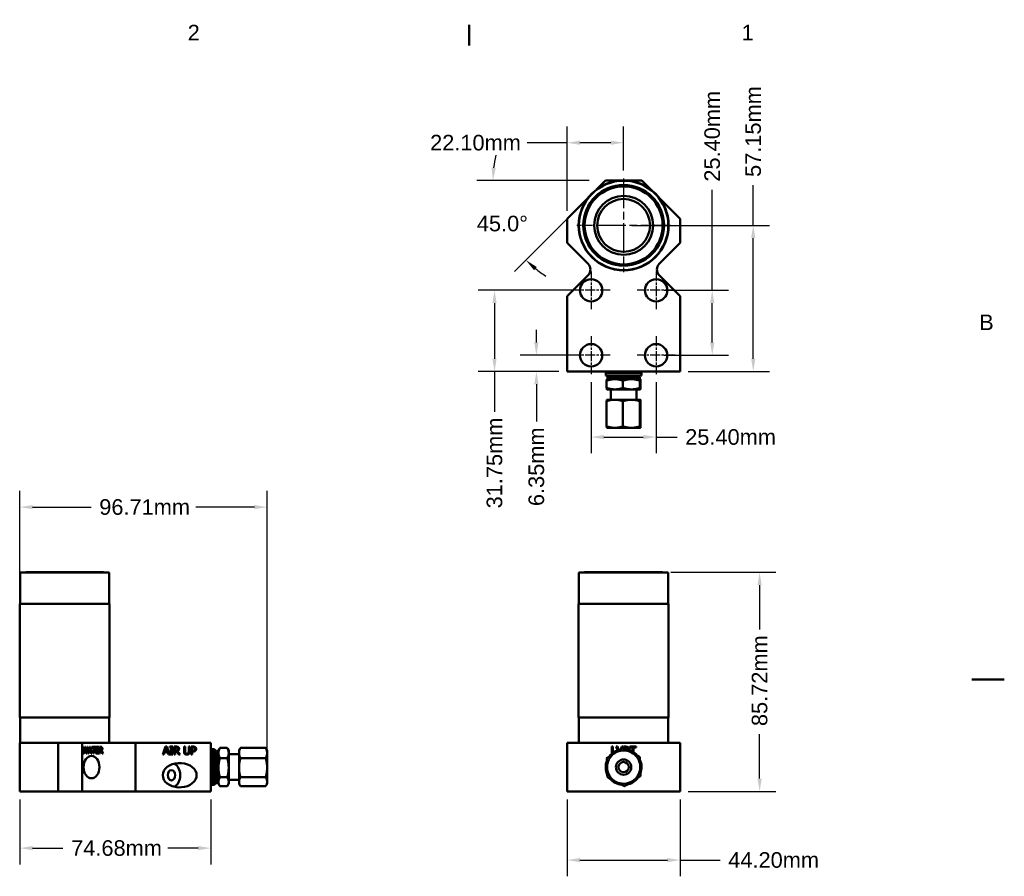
# Model space of a CAD drawing. Header units: millimetres. Extents: x 7 to 857, y -1 to 540.
# Tile 3 of 3: x 472 to 857, y 202 to 537. Entities that reach past the tile are written whole.
import ezdxf

# ---------------------------------------------------------------- set-up
doc = ezdxf.new("R2010")
doc.units = ezdxf.units.MM
doc.header["$LTSCALE"] = 2
doc.linetypes.add('CHAIN', pattern=[0.7087, 0.4724, -0.0591, 0.1181, -0.0591])
doc.layers.get('0').update_dxf_attribs({"lineweight": 25})
for name, color, linetype, lineweight in [('Border_0', 7, 'Continuous', 50), ('Border_2', 7, 'Continuous', 50), ('Center Mark(CL)', 7, 'Continuous', 25), ('Dimensions(CL)', 7, 'Continuous', 25), ('Visible Edges(CL)', 7, 'Continuous', 50)]:
    doc.layers.add(name, color=color, linetype=linetype, lineweight=lineweight)
doc.styles.add('ALIGNED-CL', font='arial.ttf')
doc.dimstyles.new('MM-1PLC-CL', dxfattribs={"dimscale": 2, "dimtxt": 3.048, "dimasz": 2.5, "dimexe": 3.175, "dimexo": 1.5875, "dimgap": 1.6002, "dimtad": 0, "dimtoh": 1, "dimdec": 1, "dimrnd": 1e-08, "dimzin": 0, "dimdsep": 46, "dimtxsty": 'ALIGNED-CL', "dimcen": 0.09, "dimdle": 10, "dimclrd": 7, "dimclre": 7, "dimclrt": 250, "dimadec": 1, "dimazin": 0, "dimtfac": 1, "dimtofl": 0, "dimtmove": 0, "dimatfit": 3, "dimfxl": 0, "dimtolj": 1, "dimtzin": 0, "dimlwd": 25, "dimlwe": 25, "dimarcsym": 0})
doc.dimstyles.new('MM-2PLC-CL', dxfattribs={"dimscale": 2, "dimtxt": 3.048, "dimasz": 2.5, "dimexe": 3.175, "dimexo": 1.5875, "dimgap": 1.6002, "dimtad": 0, "dimtoh": 1, "dimrnd": 1e-08, "dimzin": 0, "dimdsep": 46, "dimtxsty": 'ALIGNED-CL', "dimcen": 0.09, "dimdle": 10, "dimclrd": 7, "dimclre": 7, "dimclrt": 250, "dimadec": 1, "dimazin": 0, "dimtfac": 1, "dimtofl": 0, "dimtmove": 0, "dimatfit": 3, "dimfxl": 0, "dimtolj": 1, "dimtzin": 0, "dimlwd": 25, "dimlwe": 25, "dimarcsym": 0})

# ---------------------------------------------------------------- blocks, each defined once
blk = doc.blocks.new('Borders Default Border')
at = {"layer": 'Border_0'}
blk.add_line((323.85, 263.65), (323.85, 267.72), dxfattribs=at)
at = {"layer": 'Border_0', "flags": 128}
blk.add_lwpolyline([(428.5, 139.7), (422.15, 139.7)], dxfattribs=at)
at = {"layer": 'Border_2', "char_height": 3.05, "attachment_point": 7, "style": 'ALIGNED-CL'}
for s, insert in [('2', (268.82, 264.67)), ('1', (377.13, 264.67)), ('B', (423.59, 208.02))]:
    blk.add_mtext(s, dxfattribs=dict(at, insert=insert))
blk = doc.blocks.new('*D24')
at = {"layer": 'Defpoints', "color": 0, "linetype": 'Continuous'}
for p in [(686.03, 235.6), (730.22, 235.6), (686.03, 208.76)]:
    blk.add_point(p, dxfattribs=at)
at = {"layer": 'Dimensions(CL)', "color": 7, "linetype": 'Continuous', "lineweight": 25}
for p, q in [((686.03, 232.42), (686.03, 202.41)), ((730.22, 232.42), (730.22, 202.41)), ((691.03, 208.76), (725.22, 208.76)), ((730.22, 208.76), (745.84, 208.76))]:
    blk.add_line(p, q, dxfattribs=at)
at = {"layer": 'Dimensions(CL)', "color": 7, "linetype": 'Continuous'}
for points in [[(691.03, 209.59), (691.03, 207.93), (686.03, 208.76)], [(725.22, 209.59), (725.22, 207.93), (730.22, 208.76)]]:
    blk.add_solid(points, dxfattribs=at)
at = {"layer": 'Dimensions(CL)', "color": 250, "linetype": 'Continuous', "lineweight": 25, "insert": (749.04, 208.76), "char_height": 6.096, "attachment_point": 4, "style": 'ALIGNED-CL'}
blk.add_mtext('\\A1;44.20mm', dxfattribs=at)
blk = doc.blocks.new('*D25')
at = {"layer": 'Defpoints', "color": 0, "linetype": 'Continuous'}
for p in [(723.37, 321.32), (761.31, 321.32), (730.22, 235.6)]:
    blk.add_point(p, dxfattribs=at)
at = {"layer": 'Dimensions(CL)', "color": 7, "linetype": 'Continuous', "lineweight": 25}
for p, q in [((726.54, 321.32), (767.66, 321.32)), ((761.31, 316.32), (761.31, 298.96)), ((761.31, 240.6), (761.31, 257.96)), ((733.4, 235.6), (767.66, 235.6))]:
    blk.add_line(p, q, dxfattribs=at)
at = {"layer": 'Dimensions(CL)', "color": 7, "linetype": 'Continuous'}
for points in [[(760.47, 316.32), (762.14, 316.32), (761.31, 321.32)], [(760.47, 240.6), (762.14, 240.6), (761.31, 235.6)]]:
    blk.add_solid(points, dxfattribs=at)
at = {"layer": 'Dimensions(CL)', "color": 250, "linetype": 'Continuous', "lineweight": 25, "insert": (761.31, 261.16), "char_height": 6.096, "attachment_point": 4, "rotation": 90, "style": 'ALIGNED-CL'}
blk.add_mtext('\\A1;85.72mm', dxfattribs=at)
blk = doc.blocks.new('*D26')
at = {"layer": 'Defpoints', "color": 0, "linetype": 'Continuous'}
for p in [(697.84, 474.52), (701.01, 474.52), (694.96, 468.47), (658.51, 463.13)]:
    blk.add_point(p, dxfattribs=at)
at = {"layer": 'Dimensions(CL)', "color": 7, "linetype": 'Continuous', "lineweight": 25}
for p, q in [((694.66, 474.52), (650.66, 474.52)), ((692.72, 466.23), (665.41, 438.92))]:
    blk.add_line(p, q, dxfattribs=at)
for start, end in [(166.9712, 173.4856), (231.5144, 238.0288)]:
    blk.add_arc((701.01, 474.52), 44, start, end, dxfattribs=at)
at = {"layer": 'Dimensions(CL)', "color": 7, "linetype": 'Continuous'}
for points in [[(658.13, 479.47), (656.47, 479.56), (657.01, 474.52)], [(673.08, 439.46), (674.19, 440.7), (669.9, 443.41)]]:
    blk.add_solid(points, dxfattribs=at)
at = {"layer": 'Dimensions(CL)', "color": 250, "linetype": 'Continuous', "lineweight": 25, "insert": (650.71, 457.68), "char_height": 6.096, "attachment_point": 4, "style": 'ALIGNED-CL'}
blk.add_mtext('\\A1;45.0°', dxfattribs=at)
blk = doc.blocks.new('*D27')
at = {"layer": 'Defpoints', "color": 0, "linetype": 'Continuous'}
for p in [(674.01, 406.2), (695.43, 406.2), (686.03, 399.85)]:
    blk.add_point(p, dxfattribs=at)
at = {"layer": 'Dimensions(CL)', "color": 7, "linetype": 'Continuous', "lineweight": 25}
for p, q in [((674.01, 411.2), (674.01, 416.2)), ((692.25, 406.2), (667.66, 406.2)), ((682.85, 399.85), (667.66, 399.85)), ((674.01, 394.85), (674.01, 380.31))]:
    blk.add_line(p, q, dxfattribs=at)
at = {"layer": 'Dimensions(CL)', "color": 7, "linetype": 'Continuous'}
for points in [[(673.18, 411.2), (674.85, 411.2), (674.01, 406.2)], [(673.18, 394.85), (674.85, 394.85), (674.01, 399.85)]]:
    blk.add_solid(points, dxfattribs=at)
at = {"layer": 'Dimensions(CL)', "color": 250, "linetype": 'Continuous', "lineweight": 25, "insert": (674.01, 347.21), "char_height": 6.096, "attachment_point": 4, "rotation": 90, "style": 'ALIGNED-CL'}
blk.add_mtext('\\A1;6.35mm', dxfattribs=at)
blk = doc.blocks.new('*D28')
at = {"layer": 'Defpoints', "color": 0, "linetype": 'Continuous'}
for p in [(657.63, 431.6), (695.43, 431.6), (686.03, 399.85)]:
    blk.add_point(p, dxfattribs=at)
at = {"layer": 'Dimensions(CL)', "color": 7, "linetype": 'Continuous', "lineweight": 25}
for p, q in [((692.25, 431.6), (651.28, 431.6)), ((657.63, 426.6), (657.63, 404.85)), ((682.85, 399.85), (651.28, 399.85)), ((657.63, 399.85), (657.63, 384.1))]:
    blk.add_line(p, q, dxfattribs=at)
at = {"layer": 'Dimensions(CL)', "color": 7, "linetype": 'Continuous'}
for points in [[(656.79, 426.6), (658.46, 426.6), (657.63, 431.6)], [(656.79, 404.85), (658.46, 404.85), (657.63, 399.85)]]:
    blk.add_solid(points, dxfattribs=at)
at = {"layer": 'Dimensions(CL)', "color": 250, "linetype": 'Continuous', "lineweight": 25, "insert": (657.63, 346.31), "char_height": 6.096, "attachment_point": 4, "rotation": 90, "style": 'ALIGNED-CL'}
blk.add_mtext('\\A1;31.75mm', dxfattribs=at)
blk = doc.blocks.new('*D29')
at = {"layer": 'Defpoints', "color": 0, "linetype": 'Continuous'}
for p in [(708.13, 489.32), (708.13, 475.28), (686.03, 459.54)]:
    blk.add_point(p, dxfattribs=at)
at = {"layer": 'Dimensions(CL)', "color": 7, "linetype": 'Continuous', "lineweight": 25}
for p, q in [((686.03, 462.71), (686.03, 495.67)), ((708.13, 478.46), (708.13, 495.67)), ((686.03, 489.32), (670.34, 489.32)), ((703.13, 489.32), (691.03, 489.32))]:
    blk.add_line(p, q, dxfattribs=at)
at = {"layer": 'Dimensions(CL)', "color": 7, "linetype": 'Continuous'}
for points in [[(691.03, 490.15), (691.03, 488.48), (686.03, 489.32)], [(703.13, 490.15), (703.13, 488.48), (708.13, 489.32)]]:
    blk.add_solid(points, dxfattribs=at)
at = {"layer": 'Dimensions(CL)', "color": 250, "linetype": 'Continuous', "lineweight": 25, "insert": (632.44, 489.32), "char_height": 6.096, "attachment_point": 4, "style": 'ALIGNED-CL'}
blk.add_mtext('\\A1;22.10mm', dxfattribs=at)
blk = doc.blocks.new('*D30')
at = {"layer": 'Defpoints', "color": 0, "linetype": 'Continuous'}
for p in [(695.43, 398.78), (720.83, 398.78), (720.83, 374.2)]:
    blk.add_point(p, dxfattribs=at)
at = {"layer": 'Dimensions(CL)', "color": 7, "linetype": 'Continuous', "lineweight": 25}
for p, q in [((695.43, 395.61), (695.43, 367.85)), ((720.83, 395.61), (720.83, 367.85)), ((700.43, 374.2), (715.83, 374.2)), ((720.83, 374.2), (729, 374.2))]:
    blk.add_line(p, q, dxfattribs=at)
at = {"layer": 'Dimensions(CL)', "color": 7, "linetype": 'Continuous'}
for points in [[(700.43, 375.03), (700.43, 373.36), (695.43, 374.2)], [(715.83, 375.03), (715.83, 373.36), (720.83, 374.2)]]:
    blk.add_solid(points, dxfattribs=at)
at = {"layer": 'Dimensions(CL)', "color": 250, "linetype": 'Continuous', "lineweight": 25, "insert": (732.2, 374.2), "char_height": 6.096, "attachment_point": 4, "style": 'ALIGNED-CL'}
blk.add_mtext('\\A1;25.40mm', dxfattribs=at)
blk = doc.blocks.new('*D31')
at = {"layer": 'Defpoints', "color": 0, "linetype": 'Continuous'}
for p in [(720.83, 431.6), (742.78, 431.6), (720.83, 406.2)]:
    blk.add_point(p, dxfattribs=at)
at = {"layer": 'Dimensions(CL)', "color": 7, "linetype": 'Continuous', "lineweight": 25}
for p, q in [((742.78, 431.6), (742.78, 470.9)), ((724, 431.6), (749.13, 431.6)), ((742.78, 411.2), (742.78, 426.6)), ((724, 406.2), (749.13, 406.2))]:
    blk.add_line(p, q, dxfattribs=at)
at = {"layer": 'Dimensions(CL)', "color": 7, "linetype": 'Continuous'}
for points in [[(741.95, 426.6), (743.61, 426.6), (742.78, 431.6)], [(741.95, 411.2), (743.61, 411.2), (742.78, 406.2)]]:
    blk.add_solid(points, dxfattribs=at)
at = {"layer": 'Dimensions(CL)', "color": 250, "linetype": 'Continuous', "lineweight": 25, "insert": (742.78, 474.1), "char_height": 6.096, "attachment_point": 4, "rotation": 90, "style": 'ALIGNED-CL'}
blk.add_mtext('\\A1;25.40mm', dxfattribs=at)
blk = doc.blocks.new('*D32')
at = {"layer": 'Defpoints', "color": 0, "linetype": 'Continuous'}
for p in [(708.13, 457), (758.81, 457), (730.22, 399.85)]:
    blk.add_point(p, dxfattribs=at)
at = {"layer": 'Dimensions(CL)', "color": 7, "linetype": 'Continuous', "lineweight": 25}
for p, q in [((758.81, 457), (758.81, 472.74)), ((711.3, 457), (765.16, 457)), ((758.81, 404.85), (758.81, 452)), ((733.4, 399.85), (765.16, 399.85))]:
    blk.add_line(p, q, dxfattribs=at)
at = {"layer": 'Dimensions(CL)', "color": 7, "linetype": 'Continuous'}
for points in [[(757.98, 452), (759.65, 452), (758.81, 457)], [(757.98, 404.85), (759.65, 404.85), (758.81, 399.85)]]:
    blk.add_solid(points, dxfattribs=at)
at = {"layer": 'Dimensions(CL)', "color": 250, "linetype": 'Continuous', "lineweight": 25, "insert": (758.81, 475.94), "char_height": 6.096, "attachment_point": 4, "rotation": 90, "style": 'ALIGNED-CL'}
blk.add_mtext('\\A1;57.15mm', dxfattribs=at)
blk = doc.blocks.new('*D33')
at = {"layer": 'Defpoints', "color": 0, "linetype": 'Continuous'}
for p in [(472.01, 235.6), (546.68, 235.6), (546.68, 213.43)]:
    blk.add_point(p, dxfattribs=at)
at = {"layer": 'Dimensions(CL)', "color": 7, "linetype": 'Continuous', "lineweight": 25}
for p, q in [((472.01, 232.42), (472.01, 207.08)), ((546.68, 232.42), (546.68, 207.08)), ((477.01, 213.43), (488.87, 213.43)), ((541.68, 213.43), (529.82, 213.43))]:
    blk.add_line(p, q, dxfattribs=at)
at = {"layer": 'Dimensions(CL)', "color": 7, "linetype": 'Continuous'}
for points in [[(477.01, 214.26), (477.01, 212.6), (472.01, 213.43)], [(541.68, 214.26), (541.68, 212.6), (546.68, 213.43)]]:
    blk.add_solid(points, dxfattribs=at)
at = {"layer": 'Dimensions(CL)', "color": 250, "linetype": 'Continuous', "lineweight": 25, "insert": (492.07, 213.43), "char_height": 6.096, "attachment_point": 4, "style": 'ALIGNED-CL'}
blk.add_mtext('\\A1;74.68mm', dxfattribs=at)
blk = doc.blocks.new('*D34')
at = {"layer": 'Defpoints', "color": 0, "linetype": 'Continuous'}
for p in [(568.71, 346.81), (472.01, 254.65), (568.71, 244.88)]:
    blk.add_point(p, dxfattribs=at)
at = {"layer": 'Dimensions(CL)', "color": 7, "linetype": 'Continuous', "lineweight": 25}
for p, q in [((472.01, 257.82), (472.01, 353.16)), ((568.71, 248.05), (568.71, 353.16)), ((477.01, 346.81), (499.86, 346.81)), ((563.71, 346.81), (540.86, 346.81))]:
    blk.add_line(p, q, dxfattribs=at)
at = {"layer": 'Dimensions(CL)', "color": 7, "linetype": 'Continuous'}
for points in [[(477.01, 347.64), (477.01, 345.98), (472.01, 346.81)], [(563.71, 347.64), (563.71, 345.98), (568.71, 346.81)]]:
    blk.add_solid(points, dxfattribs=at)
at = {"layer": 'Dimensions(CL)', "color": 250, "linetype": 'Continuous', "lineweight": 25, "insert": (503.06, 346.81), "char_height": 6.096, "attachment_point": 4, "style": 'ALIGNED-CL'}
blk.add_mtext('\\A1;96.71mm', dxfattribs=at)

msp = doc.modelspace()

# ---------------------------------------------------------------- linework, layer by layer
at = {"layer": 'Center Mark(CL)', "linetype": 'CHAIN', "ltscale": 12.275292}
for p, q in [((708.125, 475.284), (708.125, 438.708)), ((726.413, 456.996), (689.837, 456.996))]:
    msp.add_line(p, q, dxfattribs=at)
at = {"layer": 'Center Mark(CL)', "linetype": 'CHAIN', "ltscale": 4.118356}
for p, q in [((695.425, 439.01), (695.425, 424.182)), ((720.825, 439.01), (720.825, 424.182)), ((702.839, 431.596), (688.012, 431.596)), ((728.239, 431.596), (713.412, 431.596)), ((695.425, 413.61), (695.425, 398.782)), ((720.825, 413.61), (720.825, 398.782)), ((702.839, 406.196), (688.012, 406.196)), ((728.239, 406.196), (713.412, 406.196))]:
    msp.add_line(p, q, dxfattribs=at)
at = {"layer": 'Visible Edges(CL)'}
for p, q in [((701.013, 474.522), (697.52, 471.029)), ((701.013, 474.522), (706.632, 474.522)), ((709.618, 474.522), (715.237, 474.522)), ((718.73, 471.029), (715.237, 474.522)), ((694.092, 467.601), (686.027, 459.536)), ((730.223, 459.536), (722.158, 467.601)), ((686.027, 459.536), (686.027, 450.138)), ((730.223, 450.138), (730.223, 459.536)), ((686.027, 450.138), (694.196, 441.969)), ((722.054, 441.969), (730.223, 450.138)), ((694.196, 437.479), (686.027, 429.31)), ((730.223, 429.31), (722.054, 437.479)), ((686.027, 429.31), (686.027, 399.846)), ((730.223, 399.846), (730.223, 429.31)), ((686.027, 399.846), (730.223, 399.846)), ((702.975, 399.846), (701.125, 399.346)), ((701.125, 399.346), (715.125, 399.346)), ((701.125, 399.346), (701.125, 398.346)), ((701.125, 398.346), (715.125, 398.346)), ((702.975, 397.846), (701.125, 398.346)), ((701.625, 396.846), (701.62, 396.843)), ((701.625, 396.846), (704.664, 396.846)), ((701.995, 397.846), (701.775, 397.626)), ((701.775, 397.626), (714.475, 397.626)), ((701.775, 397.626), (701.775, 396.846)), ((701.995, 397.846), (714.255, 397.846)), ((704.664, 396.846), (711.16, 396.846)), ((711.16, 396.846), (714.62, 396.846)), ((713.275, 399.846), (715.125, 399.346)), ((713.275, 397.846), (715.125, 398.346)), ((714.255, 397.846), (714.475, 397.626)), ((714.475, 397.626), (714.475, 396.846)), ((714.62, 396.846), (714.625, 396.846)), ((714.625, 396.846), (714.63, 396.843)), ((715.125, 399.346), (715.125, 398.346)), ((701.488, 396.265), (701.488, 393.426)), ((701.625, 392.846), (701.62, 392.849)), ((704.664, 392.846), (701.625, 392.846)), ((703.125, 392.846), (703.125, 388.816)), ((711.16, 392.846), (704.664, 392.846)), ((707.841, 396.265), (707.841, 393.426)), ((714.62, 392.846), (711.16, 392.846)), ((713.125, 392.846), (713.125, 388.816)), ((714.478, 396.265), (714.478, 393.426)), ((714.625, 392.846), (714.62, 392.846)), ((714.625, 392.846), (714.63, 392.849)), ((714.763, 396.265), (714.763, 393.426)), ((701.488, 388.236), (701.488, 378.397)), ((701.625, 388.816), (701.62, 388.814)), ((701.625, 388.816), (704.664, 388.816)), ((704.664, 388.816), (711.16, 388.816)), ((707.841, 388.236), (707.841, 378.397)), ((711.16, 388.816), (714.62, 388.816)), ((714.478, 388.236), (714.478, 378.397)), ((714.62, 388.816), (714.625, 388.816)), ((714.625, 388.816), (714.63, 388.814)), ((714.763, 388.236), (714.763, 378.397)), ((701.625, 377.816), (701.62, 377.819)), ((704.664, 377.816), (701.625, 377.816)), ((711.16, 377.816), (704.664, 377.816)), ((714.62, 377.816), (711.16, 377.816)), ((714.625, 377.816), (714.62, 377.816)), ((714.625, 377.816), (714.63, 377.819)), ((472.072, 321.197), (506.997, 321.197)), ((472.072, 308.941), (472.072, 321.197)), ((474.294, 321.324), (474.167, 321.197)), ((504.774, 321.324), (474.294, 321.324)), ((504.774, 321.324), (504.901, 321.197)), ((506.997, 308.941), (506.997, 321.197)), ((690.663, 321.197), (725.588, 321.197)), ((690.663, 308.941), (690.663, 321.197)), ((692.885, 321.324), (692.758, 321.197)), ((723.365, 321.324), (692.885, 321.324)), ((723.365, 321.324), (723.492, 321.197)), ((725.588, 308.941), (725.588, 321.197)), ((471.945, 308.941), (507.124, 308.941)), ((471.945, 264.491), (471.945, 308.941)), ((507.124, 264.491), (507.124, 308.941)), ((690.536, 308.941), (725.715, 308.941)), ((690.536, 264.491), (690.536, 308.941)), ((725.715, 264.491), (725.715, 308.941)), ((471.945, 264.491), (507.124, 264.491)), ((472.072, 254.649), (472.072, 264.491)), ((506.997, 254.649), (506.997, 264.491)), ((690.536, 264.491), (725.715, 264.491)), ((690.663, 254.649), (690.663, 264.491)), ((725.588, 254.649), (725.588, 264.491)), ((472.008, 254.649), (476.372, 254.649)), ((472.008, 235.599), (472.008, 254.649)), ((476.372, 254.649), (478.059, 254.649)), ((478.059, 254.649), (486.994, 254.649)), ((486.994, 254.649), (496.392, 254.649)), ((486.994, 254.649), (486.994, 235.599)), ((496.392, 254.649), (504.561, 254.649)), ((496.392, 254.649), (496.392, 235.599)), ((504.561, 254.649), (509.051, 254.649)), ((509.051, 254.649), (517.22, 254.649)), ((517.22, 254.649), (546.684, 254.649)), ((517.22, 254.649), (517.22, 235.599)), ((546.684, 235.599), (546.684, 254.649)), ((686.027, 254.649), (730.223, 254.649)), ((686.027, 235.599), (686.027, 254.649)), ((730.223, 254.649), (730.223, 235.599)), ((496.474, 253.013), (496.72, 253.013)), ((496.933, 250.473), (496.474, 253.013)), ((496.541, 253.013), (496.901, 250.908)), ((496.72, 253.013), (497.081, 250.908)), ((497.081, 250.908), (496.901, 250.908)), ((497.198, 250.473), (496.933, 250.473)), ((497.373, 252.581), (497.018, 250.473)), ((497.081, 250.908), (497.439, 253.013)), ((497.553, 252.581), (497.198, 250.473)), ((497.553, 252.581), (497.373, 252.581)), ((497.439, 253.013), (497.682, 253.013)), ((497.503, 253.013), (497.864, 250.883)), ((497.918, 250.473), (497.553, 252.581)), ((497.682, 253.013), (498.043, 250.883)), ((498.043, 250.883), (497.864, 250.883)), ((498.186, 250.473), (497.918, 250.473)), ((498.457, 253.013), (498.006, 250.473)), ((498.043, 250.883), (498.403, 253.013)), ((498.637, 253.013), (498.186, 250.473)), ((498.403, 253.013), (498.637, 253.013)), ((498.657, 250.473), (499.263, 253.013)), ((498.899, 250.473), (498.657, 250.473)), ((498.882, 251.184), (498.719, 250.473)), ((499.062, 251.184), (498.882, 251.184)), ((499.062, 251.184), (498.899, 250.473)), ((499.224, 252.668), (498.948, 251.472)), ((499.127, 251.472), (498.948, 251.472)), ((499.748, 251.184), (499.062, 251.184)), ((499.404, 252.668), (499.127, 251.472)), ((499.127, 251.472), (499.682, 251.472)), ((499.404, 252.668), (499.224, 252.668)), ((499.263, 253.013), (499.557, 253.013)), ((499.377, 253.013), (499.983, 250.473)), ((499.682, 251.472), (499.404, 252.668)), ((499.557, 253.013), (500.162, 250.473)), ((499.911, 250.473), (499.748, 251.184)), ((500.162, 250.473), (499.911, 250.473)), ((500.149, 252.713), (500.149, 253.013)), ((500.149, 253.013), (501.593, 253.013)), ((500.752, 252.713), (500.149, 252.713)), ((500.752, 250.473), (500.752, 252.713)), ((500.99, 250.473), (500.752, 250.473)), ((500.99, 252.713), (500.811, 252.713)), ((500.811, 252.713), (500.811, 250.473)), ((500.99, 252.713), (500.99, 250.473)), ((501.593, 252.713), (500.99, 252.713)), ((501.413, 253.013), (501.413, 252.713)), ((501.593, 253.013), (501.593, 252.713)), ((501.775, 253.013), (502.899, 253.013)), ((501.775, 250.473), (501.775, 253.013)), ((502.899, 250.473), (501.775, 250.473)), ((501.834, 252.713), (501.834, 252.017)), ((502.014, 252.713), (501.834, 252.713)), ((502.014, 252.017), (501.834, 252.017)), ((501.834, 251.717), (501.834, 250.774)), ((502.014, 251.717), (501.834, 251.717)), ((502.014, 250.774), (501.834, 250.774)), ((502.014, 252.713), (502.014, 252.017)), ((502.899, 252.713), (502.014, 252.713)), ((502.014, 252.017), (502.839, 252.017)), ((502.839, 251.717), (502.014, 251.717)), ((502.014, 251.717), (502.014, 250.774)), ((502.014, 250.774), (502.899, 250.774)), ((502.659, 252.017), (502.659, 251.717)), ((502.719, 253.013), (502.719, 252.713)), ((502.719, 250.774), (502.719, 250.473)), ((502.839, 252.017), (502.839, 251.717)), ((502.899, 253.013), (502.899, 252.713)), ((502.899, 250.774), (502.899, 250.473)), ((503.161, 253.013), (503.623, 253.013)), ((503.161, 250.473), (503.161, 253.013)), ((503.399, 250.473), (503.161, 250.473)), ((503.399, 252.721), (503.22, 252.721)), ((503.22, 252.721), (503.22, 251.766)), ((503.399, 251.766), (503.22, 251.766)), ((503.399, 251.484), (503.22, 251.484)), ((503.22, 251.484), (503.22, 250.473)), ((503.399, 252.721), (503.399, 251.766)), ((503.637, 252.721), (503.399, 252.721)), ((503.399, 251.766), (503.609, 251.766)), ((503.673, 251.484), (503.399, 251.484)), ((503.399, 251.484), (503.399, 250.473)), ((504.241, 250.473), (503.673, 251.484)), ((503.912, 251.579), (503.732, 251.579)), ((503.732, 251.579), (504.371, 250.473)), ((503.912, 251.579), (504.551, 250.473)), ((504.551, 250.473), (504.241, 250.473)), ((527.948, 250.077), (528.975, 253.125)), ((528.635, 250.929), (528.358, 250.077)), ((529.798, 250.929), (528.635, 250.929)), ((529.215, 252.71), (528.746, 251.275)), ((528.746, 251.275), (529.687, 251.275)), ((528.975, 253.125), (529.474, 253.125)), ((529.687, 251.275), (529.215, 252.71)), ((529.474, 253.125), (530.502, 250.077)), ((530.075, 250.077), (529.798, 250.929)), ((530.672, 252.813), (530.672, 253.125)), ((530.672, 253.125), (531.853, 253.125)), ((531.06, 252.813), (530.672, 252.813)), ((530.672, 250.077), (530.672, 250.388)), ((530.672, 250.388), (531.06, 250.388)), ((531.06, 250.388), (531.06, 252.813)), ((531.465, 252.813), (531.465, 250.388)), ((531.853, 252.813), (531.465, 252.813)), ((531.465, 250.388), (531.853, 250.388)), ((531.853, 253.125), (531.853, 252.813)), ((531.853, 250.388), (531.853, 250.077)), ((532.354, 250.077), (532.354, 253.125)), ((532.354, 253.125), (533.14, 253.125)), ((533.162, 252.774), (532.76, 252.774)), ((532.76, 252.774), (532.76, 251.628)), ((532.76, 251.628), (533.115, 251.628)), ((532.76, 251.289), (532.76, 250.077)), ((533.224, 251.289), (532.76, 251.289)), ((534.187, 250.077), (533.224, 251.289)), ((533.629, 251.403), (534.713, 250.077)), ((536.227, 253.125), (536.633, 253.125)), ((536.227, 251.223), (536.227, 253.125)), ((536.633, 253.125), (536.633, 251.223)), ((538.028, 251.213), (538.028, 253.125)), ((538.028, 253.125), (538.433, 253.125)), ((538.433, 253.125), (538.433, 251.223)), ((539.014, 253.125), (539.779, 253.125)), ((539.014, 250.077), (539.014, 253.125)), ((539.419, 252.774), (539.419, 251.559)), ((539.755, 252.774), (539.419, 252.774)), ((539.419, 251.559), (539.695, 251.559)), ((539.762, 251.213), (539.419, 251.213)), ((539.419, 251.213), (539.419, 250.077)), ((546.684, 250.274), (547.184, 252.124)), ((547.184, 238.124), (547.184, 252.124)), ((547.184, 252.124), (548.184, 252.124)), ((548.184, 238.124), (548.184, 252.124)), ((548.684, 250.274), (548.184, 252.124)), ((548.684, 251.254), (548.904, 251.474)), ((548.684, 238.994), (548.684, 251.254)), ((548.904, 238.774), (548.904, 251.474)), ((548.904, 251.474), (549.684, 251.474)), ((549.684, 251.624), (550.175, 252.474)), ((549.684, 250.626), (549.684, 251.624)), ((549.684, 244.878), (549.684, 250.626)), ((550.265, 252.624), (553.104, 252.624)), ((553.684, 251.624), (553.193, 252.474)), ((553.684, 251.624), (553.684, 250.626)), ((553.684, 250.626), (553.684, 244.878)), ((557.714, 251.624), (558.205, 252.474)), ((557.714, 250.626), (557.714, 251.624)), ((557.714, 244.878), (557.714, 250.626)), ((558.294, 252.624), (568.133, 252.624)), ((568.714, 251.624), (568.223, 252.474)), ((568.714, 251.624), (568.714, 250.626)), ((568.714, 250.626), (568.714, 244.878)), ((703.494, 250.373), (703.494, 253.125)), ((703.494, 253.125), (703.899, 253.125)), ((703.899, 253.125), (703.899, 250.704)), ((705.741, 251.705), (705.253, 253.125)), ((705.253, 253.125), (705.687, 253.125)), ((705.687, 253.125), (706.119, 251.83)), ((707.042, 252.121), (707.377, 253.125)), ((707.377, 253.125), (707.789, 253.125)), ((707.789, 253.125), (707.555, 252.444)), ((708.081, 252.497), (708.081, 253.125)), ((708.081, 253.125), (708.775, 253.125)), ((708.795, 252.774), (708.486, 252.774)), ((708.486, 252.774), (708.486, 252.283)), ((710.612, 253.125), (713.063, 253.125)), ((710.612, 252.764), (710.612, 253.125)), ((711.635, 252.764), (710.612, 252.764)), ((711.635, 251.18), (711.635, 252.764)), ((713.063, 252.764), (712.04, 252.764)), ((712.04, 252.764), (712.04, 250.927)), ((713.063, 253.125), (713.063, 252.764)), ((528.358, 250.077), (527.948, 250.077)), ((530.502, 250.077), (530.075, 250.077)), ((531.853, 250.077), (530.672, 250.077)), ((532.76, 250.077), (532.354, 250.077)), ((534.713, 250.077), (534.187, 250.077)), ((539.419, 250.077), (539.014, 250.077)), ((550.265, 248.628), (553.104, 248.628)), ((553.684, 250.124), (557.714, 250.124)), ((558.294, 248.628), (568.133, 248.628)), ((541.025, 242.724), (541.025, 241.174)), ((549.684, 239.375), (549.684, 244.878)), ((553.684, 244.878), (553.684, 239.375)), ((557.714, 239.375), (557.714, 244.878)), ((568.714, 244.878), (568.714, 239.375)), ((546.684, 239.974), (547.184, 238.124)), ((548.684, 239.974), (548.184, 238.124)), ((548.684, 238.994), (548.904, 238.774)), ((548.904, 238.774), (549.684, 238.774)), ((549.684, 238.624), (549.684, 239.375)), ((550.265, 241.127), (553.104, 241.127)), ((553.684, 240.124), (557.714, 240.124)), ((553.684, 239.375), (553.684, 238.624)), ((557.714, 238.624), (557.714, 239.375)), ((558.294, 241.127), (568.133, 241.127)), ((568.714, 239.375), (568.714, 238.624)), ((486.994, 235.599), (472.008, 235.599)), ((496.392, 235.599), (486.994, 235.599)), ((504.561, 235.599), (496.392, 235.599)), ((509.051, 235.599), (504.561, 235.599)), ((517.22, 235.599), (509.051, 235.599)), ((546.684, 235.599), (517.22, 235.599)), ((547.184, 238.124), (548.184, 238.124)), ((549.684, 238.624), (550.175, 237.774)), ((550.265, 237.624), (553.104, 237.624)), ((553.684, 238.624), (553.193, 237.774)), ((557.714, 238.624), (558.205, 237.774)), ((558.294, 237.624), (568.133, 237.624)), ((568.714, 238.624), (568.223, 237.774)), ((730.223, 235.599), (686.027, 235.599))]:
    msp.add_line(p, q, dxfattribs=at)
for centre, radius in [((708.125, 456.996), 17.59), ((708.125, 456.996), 17.462), ((708.125, 456.996), 15.812), ((708.125, 456.996), 15.748), ((708.125, 456.996), 15.24), ((708.125, 456.996), 11.509), ((708.125, 456.996), 10.319), ((695.425, 431.596), 4.366), ((720.825, 431.596), 4.366), ((695.425, 406.196), 4.366), ((720.825, 406.196), 4.366), ((708.125, 245.124), 3), ((708.125, 245.124), 2)]:
    msp.add_circle(centre, radius, dxfattribs=at)
for centre, radius, start, end in [((691.951, 439.724), 3.175, 315, 45), ((724.299, 439.724), 3.175, 135, 225), ((708.125, 245.124), 6.5, 122.17052, 182.17052), ((708.125, 245.124), 7, 100.38373, 143.95731), ((708.125, 245.124), 6.5, 62.17052, 122.17052), ((708.125, 245.124), 7, 40.38373, 83.95731), ((708.125, 245.124), 6.5, 2.17052, 62.17052), ((708.125, 245.124), 7, 160.38373, 203.95731), ((708.125, 245.124), 7, 340.38373, 23.95731), ((708.125, 245.124), 6.5, 182.17052, 242.17052), ((708.125, 245.124), 6.5, 302.17052, 2.17052), ((708.125, 245.124), 7, 220.38373, 263.95731), ((708.125, 245.124), 6.5, 242.17052, 302.17052), ((708.125, 245.124), 7, 280.38373, 323.95731)]:
    msp.add_arc(centre, radius, start, end, dxfattribs=at)
for centre, major_axis, ratio in [((500.024, 245.124), (0, 4.366), 0.7071068), ((531.292, 241.949), (0, 2.032), 0.7193398)]:
    msp.add_ellipse(centre, major_axis=major_axis, ratio=ratio, dxfattribs=at)
for centre, major_axis, start_param, end_param in [((534.492, 241.949), (6.621, 0), 0.1634813, 6.119704), ((531.292, 241.949), (0, -4.763), 0.3241405, 2.8174521)]:
    msp.add_ellipse(centre, major_axis=major_axis, ratio=0.7193398, start_param=start_param, end_param=end_param, dxfattribs=at)
for points, weights in [([(701.488, 396.265), (703.19, 396.846), (704.664, 396.846)], [1.00007075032, 1.03799156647, 1]), ([(701.62, 396.843), (701.559, 396.808), (701.488, 396.265)], [1.0048347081, 1.03540204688, 1.00007075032]), ([(704.664, 396.846), (706.139, 396.846), (707.841, 396.265)], [1, 1.03799156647, 1.00007075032]), ([(707.841, 396.265), (709.619, 396.846), (711.16, 396.846)], [1.00007075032, 1.03799156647, 1]), ([(711.16, 396.846), (712.7, 396.846), (714.478, 396.265)], [1, 1.03799156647, 1.00007075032]), ([(714.478, 396.265), (714.555, 396.846), (714.62, 396.846)], [1.00007075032, 1.03799156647, 1]), ([(714.62, 396.846), (714.686, 396.846), (714.763, 396.265)], [1, 1.03799156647, 1.00007075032]), ([(701.488, 393.426), (701.559, 392.884), (701.62, 392.849)], [1.00007075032, 1.03540204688, 1.0048347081]), ([(704.664, 392.846), (703.19, 392.846), (701.488, 393.426)], [1, 1.03799156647, 1.00007075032]), ([(707.841, 393.426), (706.139, 392.846), (704.664, 392.846)], [1.00007075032, 1.03799156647, 1]), ([(711.16, 392.846), (709.619, 392.846), (707.841, 393.426)], [1, 1.03799156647, 1.00007075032]), ([(714.478, 393.426), (712.7, 392.846), (711.16, 392.846)], [1.00007075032, 1.03799156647, 1]), ([(714.62, 392.846), (714.555, 392.846), (714.478, 393.426)], [1, 1.03799156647, 1.00007075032]), ([(714.763, 393.426), (714.686, 392.846), (714.62, 392.846)], [1.00007075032, 1.03799156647, 1]), ([(701.488, 388.236), (703.19, 388.816), (704.664, 388.816)], [1.00007075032, 1.03799156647, 1]), ([(701.62, 388.814), (701.559, 388.778), (701.488, 388.236)], [1.0048347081, 1.03540204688, 1.00007075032]), ([(704.664, 388.816), (706.139, 388.816), (707.841, 388.236)], [1, 1.03799156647, 1.00007075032]), ([(707.841, 388.236), (709.619, 388.816), (711.16, 388.816)], [1.00007075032, 1.03799156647, 1]), ([(711.16, 388.816), (712.7, 388.816), (714.478, 388.236)], [1, 1.03799156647, 1.00007075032]), ([(714.478, 388.236), (714.555, 388.816), (714.62, 388.816)], [1.00007075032, 1.03799156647, 1]), ([(714.62, 388.816), (714.686, 388.816), (714.763, 388.236)], [1, 1.03799156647, 1.00007075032]), ([(701.488, 378.397), (701.559, 377.855), (701.62, 377.819)], [1.00007075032, 1.03540204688, 1.0048347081]), ([(704.664, 377.816), (703.19, 377.816), (701.488, 378.397)], [1, 1.03799156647, 1.00007075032]), ([(707.841, 378.397), (706.139, 377.816), (704.664, 377.816)], [1.00007075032, 1.03799156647, 1]), ([(711.16, 377.816), (709.619, 377.816), (707.841, 378.397)], [1, 1.03799156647, 1.00007075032]), ([(714.478, 378.397), (712.7, 377.816), (711.16, 377.816)], [1.00007075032, 1.03799156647, 1]), ([(714.62, 377.816), (714.555, 377.816), (714.478, 378.397)], [1, 1.03799156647, 1.00007075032]), ([(714.763, 378.397), (714.686, 377.816), (714.62, 377.816)], [1.00007075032, 1.03799156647, 1]), ([(549.684, 250.626), (549.684, 251.553), (550.265, 252.624)], [1, 1.03799156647, 1.00007075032]), ([(550.265, 248.628), (549.684, 249.698), (549.684, 250.626)], [1.00007075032, 1.03799156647, 1]), ([(550.265, 252.624), (550.218, 252.548), (550.175, 252.474)], [1.00007075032, 1.00302980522, 1.0055266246]), ([(553.104, 252.624), (553.684, 251.553), (553.684, 250.626)], [1.00007075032, 1.03799156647, 1]), ([(553.193, 252.474), (553.151, 252.548), (553.104, 252.624)], [1.0055266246, 1.00302980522, 1.00007075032]), ([(553.684, 250.626), (553.684, 249.698), (553.104, 248.628)], [1, 1.03799156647, 1.00007075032]), ([(557.714, 250.626), (557.714, 251.553), (558.294, 252.624)], [1, 1.03799156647, 1.00007075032]), ([(558.294, 248.628), (557.714, 249.698), (557.714, 250.626)], [1.00007075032, 1.03799156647, 1]), ([(558.294, 252.624), (558.248, 252.548), (558.205, 252.474)], [1.00007075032, 1.00302980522, 1.0055266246]), ([(568.133, 252.624), (568.714, 251.553), (568.714, 250.626)], [1.00007075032, 1.03799156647, 1]), ([(568.223, 252.474), (568.18, 252.548), (568.133, 252.624)], [1.0055266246, 1.00302980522, 1.00007075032]), ([(568.714, 250.626), (568.714, 249.698), (568.133, 248.628)], [1, 1.03799156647, 1.00007075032]), ([(704.664, 250.626), (703.19, 249.698), (701.488, 248.628)], [1, 1.03799156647, 1.00007075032]), ([(707.841, 252.624), (706.139, 251.553), (704.664, 250.626)], [1.00007075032, 1.03799156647, 1]), ([(711.16, 250.872), (709.619, 251.685), (707.841, 252.624)], [1, 1.03799156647, 1.00007075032]), ([(714.478, 249.12), (712.7, 250.059), (711.16, 250.872)], [1.00007075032, 1.03799156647, 1]), ([(549.684, 244.878), (549.684, 246.618), (550.265, 248.628)], [1, 1.03799156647, 1.00007075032]), ([(553.104, 248.628), (553.684, 246.618), (553.684, 244.878)], [1.00007075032, 1.03799156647, 1]), ([(557.714, 244.878), (557.714, 246.618), (558.294, 248.628)], [1, 1.03799156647, 1.00007075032]), ([(568.133, 248.628), (568.714, 246.618), (568.714, 244.878)], [1.00007075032, 1.03799156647, 1]), ([(701.488, 248.628), (701.564, 246.618), (701.63, 244.878)], [1.00007075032, 1.03799156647, 1]), ([(714.62, 245.37), (714.555, 247.11), (714.478, 249.12)], [1, 1.03799156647, 1.00007075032]), ([(550.265, 241.127), (549.684, 243.137), (549.684, 244.878)], [1.00007075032, 1.03799156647, 1]), ([(553.684, 244.878), (553.684, 243.137), (553.104, 241.127)], [1, 1.03799156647, 1.00007075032]), ([(558.294, 241.127), (557.714, 243.137), (557.714, 244.878)], [1.00007075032, 1.03799156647, 1]), ([(568.714, 244.878), (568.714, 243.137), (568.133, 241.127)], [1, 1.03799156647, 1.00007075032]), ([(701.63, 244.878), (701.696, 243.137), (701.772, 241.127)], [1, 1.03799156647, 1.00007075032]), ([(714.763, 241.62), (714.686, 243.629), (714.62, 245.37)], [1.00007075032, 1.03799156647, 1]), ([(549.684, 239.375), (549.684, 240.189), (550.265, 241.127)], [1, 1.03799156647, 1.00007075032]), ([(550.265, 237.624), (549.684, 238.562), (549.684, 239.375)], [1.00007075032, 1.03799156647, 1]), ([(553.104, 241.127), (553.684, 240.189), (553.684, 239.375)], [1.00007075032, 1.03799156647, 1]), ([(553.684, 239.375), (553.684, 238.562), (553.104, 237.624)], [1, 1.03799156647, 1.00007075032]), ([(557.714, 239.375), (557.714, 240.189), (558.294, 241.127)], [1, 1.03799156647, 1.00007075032]), ([(558.294, 237.624), (557.714, 238.562), (557.714, 239.375)], [1.00007075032, 1.03799156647, 1]), ([(568.133, 241.127), (568.714, 240.189), (568.714, 239.375)], [1.00007075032, 1.03799156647, 1]), ([(568.714, 239.375), (568.714, 238.562), (568.133, 237.624)], [1, 1.03799156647, 1.00007075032]), ([(701.772, 241.127), (703.55, 240.189), (705.091, 239.375)], [1.00007075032, 1.03799156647, 1]), ([(705.091, 239.375), (706.631, 238.562), (708.409, 237.624)], [1, 1.03799156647, 1.00007075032]), ([(708.409, 237.624), (710.112, 238.694), (711.586, 239.622)], [1.00007075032, 1.03799156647, 1]), ([(711.586, 239.622), (713.06, 240.549), (714.763, 241.62)], [1, 1.03799156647, 1.00007075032])]:
    msp.add_rational_spline(points, weights, degree=2, dxfattribs=at)
for points, degree, knots in [([(503.444, 253.013), (503.533, 253.013), (503.623, 253.01), (503.78, 252.97), (503.843, 252.933), (503.901, 252.88)], 3, [-0.067341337, -0.067341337, -0.067341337, -0.067341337, -0.029428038, -0.029428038, 0, 0, 0, 0]), ([(504.105, 252.324), (504.105, 252.263), (504.101, 252.202), (504.085, 252.087), (504.073, 252.033), (504.025, 251.884), (503.981, 251.811), (503.879, 251.677), (503.809, 251.619), (503.732, 251.579)], 3, [-0.085179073, -0.085179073, -0.085179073, -0.085179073, -0.071539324, -0.071539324, -0.058922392, -0.058922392, -0.034776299, -0.034776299, 0, 0, 0, 0]), ([(503.901, 252.88), (503.939, 252.845), (503.973, 252.803), (504.032, 252.705), (504.056, 252.651), (504.096, 252.506), (504.105, 252.414), (504.105, 252.324)], 3, [-0.066100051, -0.066100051, -0.066100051, -0.066100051, -0.046624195, -0.046624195, -0.027092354, -0.027092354, 0, 0, 0, 0]), ([(710.045, 251.855), (710.017, 252.048), (709.829, 252.45), (709.6, 252.591)], 2, [0.3806394, 0.3806394, 0.3806394, 1, 2, 2, 2]), ([(709.867, 252.883), (710.16, 252.687), (710.462, 252.086), (710.481, 251.715)], 2, [0, 0, 0, 1, 1.8658436, 1.8658436, 1.8658436])]:
    msp.add_open_spline(points, degree=degree, knots=knots, dxfattribs=at)
for points in [[(503.609, 251.766), (503.712, 251.766), (503.877, 251.818), (503.933, 251.898)], [(503.623, 253.013), (503.778, 253.013), (503.986, 252.966), (504.08, 252.88)], [(503.922, 252.635), (503.871, 252.682), (503.736, 252.721), (503.637, 252.721)], [(504.284, 252.324), (504.284, 252.046), (504.083, 251.669), (503.912, 251.579)], [(504.035, 252.297), (504.035, 252.408), (503.98, 252.579), (503.922, 252.635)], [(503.933, 251.898), (503.986, 251.968), (504.035, 252.165), (504.035, 252.297)], [(504.08, 252.88), (504.175, 252.793), (504.284, 252.524), (504.284, 252.324)], [(533.115, 251.628), (533.291, 251.628), (533.57, 251.69), (533.666, 251.786)], [(533.14, 253.125), (533.402, 253.125), (533.755, 253.068), (533.915, 252.964)], [(533.646, 252.67), (533.56, 252.727), (533.33, 252.774), (533.162, 252.774)], [(534.261, 252.297), (534.261, 251.964), (533.92, 251.512), (533.629, 251.403)], [(533.839, 252.265), (533.839, 252.399), (533.745, 252.604), (533.646, 252.67)], [(533.666, 251.786), (533.755, 251.87), (533.839, 252.107), (533.839, 252.265)], [(533.915, 252.964), (534.076, 252.86), (534.261, 252.537), (534.261, 252.297)], [(536.519, 250.294), (536.358, 250.452), (536.227, 250.897), (536.227, 251.223)], [(537.329, 250.012), (537.06, 250.012), (536.66, 250.153), (536.519, 250.294)], [(536.633, 251.223), (536.633, 251.01), (536.687, 250.724), (536.763, 250.608)], [(536.763, 250.608), (536.845, 250.484), (537.127, 250.358), (537.329, 250.358)], [(537.329, 250.358), (537.519, 250.358), (537.816, 250.484), (537.897, 250.608)], [(538.142, 250.294), (537.996, 250.151), (537.611, 250.012), (537.329, 250.012)], [(537.897, 250.608), (537.974, 250.724), (538.028, 251.008), (538.028, 251.213)], [(538.433, 251.223), (538.433, 250.904), (538.305, 250.45), (538.142, 250.294)], [(539.695, 251.559), (539.942, 251.559), (540.246, 251.638), (540.345, 251.741)], [(540.298, 252.658), (540.202, 252.722), (539.945, 252.774), (539.755, 252.774)], [(540.673, 251.529), (540.515, 251.373), (540.088, 251.213), (539.762, 251.213)], [(539.779, 253.125), (540.051, 253.125), (540.431, 253.036), (540.577, 252.934)], [(540.518, 252.193), (540.518, 252.352), (540.409, 252.584), (540.298, 252.658)], [(540.345, 251.741), (540.436, 251.833), (540.518, 252.048), (540.518, 252.193)], [(540.577, 252.934), (540.748, 252.818), (540.94, 252.46), (540.94, 252.206)], [(540.94, 252.206), (540.94, 252.008), (540.799, 251.653), (540.673, 251.529)], [(708.775, 253.125), (709.205, 253.125), (709.694, 252.996), (709.867, 252.883)], [(709.6, 252.591), (709.437, 252.687), (709.069, 252.774), (708.795, 252.774)]]:
    msp.add_open_spline(points, degree=2, dxfattribs=at)

# ---------------------------------------------------------------- block references
at = {"xscale": 2, "yscale": 2, "zscale": 2}
msp.add_blockref('Borders Default Border', (0, 0), dxfattribs=at)

# ---------------------------------------------------------------- dimensions: what is measured, and where the dimension line sits
at = {"layer": 'Dimensions(CL)', "color": 7, "linetype": 'Continuous', "lineweight": 25}
for base, p1, p2, angle, override, picture, middle in [((758.812, 456.996), (730.223, 399.846), (708.125, 456.996), 270, {"dimtoh": 0, "dimdec": 2, "dimtp": 0, "dimtm": 0, "dimtdec": 2, "dimatfit": 2}, '*D32', (758.812, 493.235)), ((742.779, 431.596), (720.825, 406.196), (720.825, 431.596), 90, {"dimtoh": 0, "dimdec": 2, "dimtp": 0, "dimtm": 0, "dimtdec": 2, "dimatfit": 2}, '*D31', (742.779, 491.454)), ((708.125, 489.316), (686.027, 459.536), (708.125, 475.284), 180, {"dimtoh": 0, "dimdec": 2, "dimtp": 0, "dimtm": 0, "dimtdec": 2, "dimatfit": 2}, '*D29', (649.788, 489.316)), ((657.625, 431.596), (686.027, 399.846), (695.425, 431.596), 270, {"dimtoh": 0, "dimdec": 2, "dimtp": 0, "dimtm": 0, "dimtdec": 2, "dimatfit": 2}, '*D28', (657.625, 363.607)), ((674.015, 406.196), (686.027, 399.846), (695.425, 406.196), 270, {"dimtoh": 0, "dimdec": 2, "dimtp": 0, "dimtm": 0, "dimtdec": 2, "dimatfit": 1}, '*D27', (674.015, 362.16)), ((720.825, 374.196), (695.425, 398.782), (720.825, 398.782), 180, {"dimtoh": 0, "dimdec": 2, "dimtp": 0, "dimtm": 0, "dimtdec": 2, "dimatfit": 2}, '*D30', (749.548, 374.196)), ((568.714, 346.811), (472.008, 254.649), (568.714, 244.878), 180, {"dimtoh": 0, "dimdec": 2, "dimtp": 0, "dimtm": 0, "dimtdec": 2, "dimatfit": 1}, '*D34', (520.361, 346.811)), ((761.305957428, 321.32368822), (730.22315471, 235.59868822), (723.36515471, 321.32368822), 270, {"dimtoh": 0, "dimdec": 2, "dimtp": 0, "dimtm": 0, "dimtdec": 2, "dimatfit": 1}, '*D25', (761.305957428, 278.46118822)), ((686.027, 208.758), (730.223, 235.599), (686.027, 235.599), 180, {"dimtoh": 0, "dimdec": 2, "dimtp": 0, "dimtm": 0, "dimtdec": 2, "dimatfit": 2}, '*D24', (766.462, 208.758))]:
    dim = msp.add_linear_dim(base=base, p1=p1, p2=p2, angle=angle, text='<>mm', dimstyle='MM-2PLC-CL', override=override, dxfattribs=at)
    dim.commit()
    dim.dimension.update_dxf_attribs({"geometry": picture, "text_midpoint": middle, "dimtype": 160})
dim = msp.add_angular_dim_3p(base=(658.512, 463.134), center=(701.013, 474.522), p1=(697.838, 474.522), p2=(694.963, 468.471), dimstyle='MM-1PLC-CL', override={"dimtih": 1, "dimadec": 1, "dimtp": 0, "dimtm": 0, "dimtdec": 0}, dxfattribs=at)
dim.commit()
dim.dimension.update_dxf_attribs({"geometry": '*D26', "text_midpoint": (660.362, 457.684), "dimtype": 165})
dim = msp.add_linear_dim(base=(546.684, 213.431), p1=(472.008, 235.599), p2=(546.684, 235.599), text='<>mm', dimstyle='MM-2PLC-CL', override={"dimtoh": 0, "dimdec": 2, "dimtp": 0, "dimtm": 0, "dimtdec": 2, "dimatfit": 1}, dxfattribs=at)
dim.commit()
dim.dimension.update_dxf_attribs({"geometry": '*D33', "text_midpoint": (509.346, 213.431), "dimtype": 160})

doc.saveas('drawing.dxf')
